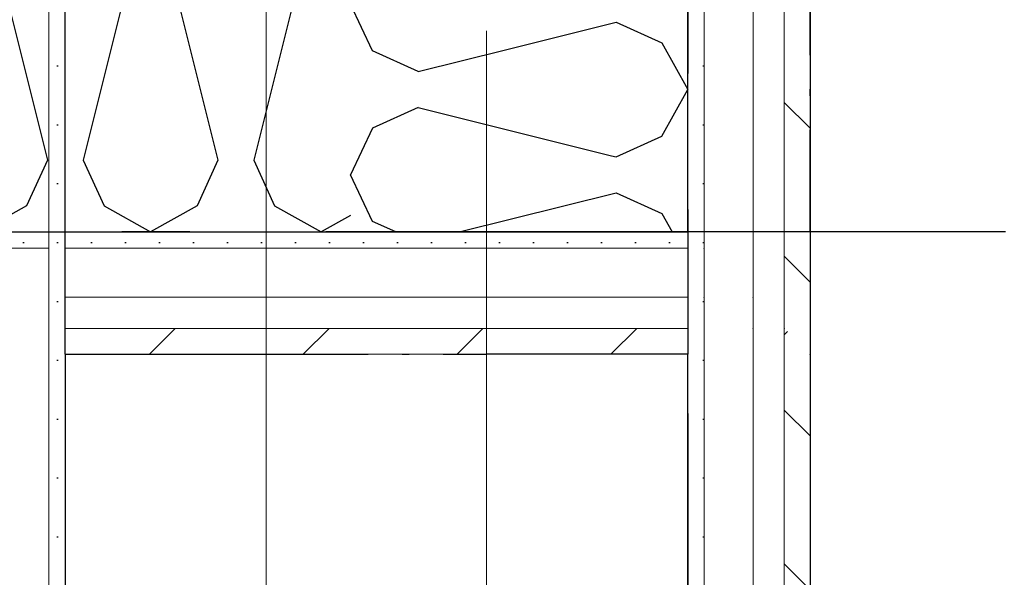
# Model space of a CAD drawing. Header units: millimetres. Extents: x -150 to 340931, y -1115 to 365939.
# Tile 108 of 253: x 302560 to 303284, y 349217 to 349627. Entities that reach past the tile are written whole.
import ezdxf
from ezdxf.enums import TextEntityAlignment as Align

# ---------------------------------------------------------------- set-up
doc = ezdxf.new("R2010")
doc.units = ezdxf.units.MM
doc.header["$LTSCALE"] = 0.5
doc.header["$MEASUREMENT"] = 0
for name, pattern in [('Akselinje', [1500, 1000, -200, 100, -200]), ('Over snittplan', [260, 150, -50, 10, -50]), ('PLINE', [0])]:
    doc.linetypes.add(name, pattern=pattern)
for name, color, linetype in [('232- Ikke-bærende yttervegger (Skravur)(Nye konstruksjoner)', 7, 'Continuous'), ('232- Ikke-bærende yttervegger(Nye konstruksjoner)', 7, 'Continuous'), ('255- Gulvoverflate(Nye konstruksjoner)', 7, 'Continuous'), ('273- Kjøkkeninnredning(Nye konstruksjoner)', 7, 'Continuous'), ('82-- Modullinjer(Nye konstruksjoner)', 7, 'Continuous'), ('842-M___1_50 Målsetting bygning', 7, 'Continuous'), ('842-M___1_50 Målsetting bygning(Nye konstruksjoner)', 7, 'Continuous')]:
    doc.layers.add(name, color=color, linetype=linetype)
doc.layers.add('235- Utvendig kledning og overflate(Nye konstruksjoner)', color=7, linetype='Continuous', lineweight=0)
doc.layers.add('236- Innvendig kledning og overflate(Nye konstruksjoner)', color=7, linetype='Continuous', lineweight=0)
doc.styles.add('GENERATED_STYLE_3', font='arial.ttf')
doc.styles.add('GENERATED_STYLE_5', font='arial.ttf')
doc.dimstyles.new('GENERATED_STYLE__1', dxfattribs={"dimtxt": 100, "dimasz": 95, "dimexe": 0.18, "dimexo": 0.0625, "dimgap": 0, "dimtad": 1, "dimtih": 1, "dimtoh": 1, "dimdec": 0, "dimzin": 0, "dimdsep": 46, "dimtxsty": 'GENERATED_STYLE_3', "dimblk": 'ARROWHEAD_6', "dimblk1": 'ARROWHEAD_6', "dimblk2": 'ARROWHEAD_6', "dimcen": 0.09, "dimse1": 1, "dimse2": 1, "dimclrd": 256, "dimclre": 256, "dimclrt": 256, "dimadec": 1, "dimazin": 0, "dimtfac": 1, "dimtdec": 4, "dimtmove": 0, "dimatfit": 3, "dimfxl": 1, "dimtolj": 1, "dimtzin": 0, "dimarcsym": 0})
doc.dimstyles.new('GENERATED_STYLE__2', dxfattribs={"dimtxt": 100, "dimasz": 95, "dimexe": 0.18, "dimexo": 0.0625, "dimgap": 0, "dimtad": 1, "dimdec": 0, "dimzin": 0, "dimdsep": 46, "dimtxsty": 'GENERATED_STYLE_3', "dimblk": 'ARROWHEAD_6', "dimblk1": 'ARROWHEAD_6', "dimblk2": 'ARROWHEAD_6', "dimcen": 0.09, "dimse1": 1, "dimse2": 1, "dimclrd": 256, "dimclre": 256, "dimclrt": 256, "dimadec": 1, "dimazin": 0, "dimtfac": 1, "dimtdec": 4, "dimtmove": 0, "dimatfit": 3, "dimfxl": 1, "dimtolj": 1, "dimtzin": 0, "dimarcsym": 0})
pattern_1 = [(135, (0, 0), (56.568542, 56.568542), [80, 0])]
pattern_2 = [(0, (0, 0), (0, 43.30127), [0, -25]), (0, (12.5, 21.65), (0, 43.30127), [0, -25])]
pattern_3 = [(45, (0, 0), (-56.568542, 56.568542), [80, 0])]

# ---------------------------------------------------------------- blocks, each defined once
blk = doc.blocks.new('*X118')
at = {"layer": '232- Ikke-bærende yttervegger (Skravur)(Nye konstruksjoner)', "linetype": 'PLINE'}
for p, q in [((302839.85, 349681.83), (302819.22, 349672.44)), ((302819.22, 349672.44), (302803.01, 349638.18)), ((302819.22, 349603.92), (302803.01, 349638.18)), ((302852.81, 349588.63), (302819.22, 349603.92)), ((302852.81, 349588.63), (302917, 349604.68)), ((302852.81, 349562.28), (302819.22, 349546.99)), ((302852.81, 349562.28), (302994.94, 349526.75)), ((302819.22, 349546.99), (302803.01, 349512.73)), ((302819.22, 349478.47), (302803.01, 349512.73)), ((302882.79, 349470.68), (302998.29, 349499.55)), ((302998.29, 349499.55), (303031.89, 349484.26)), ((302836.34, 349470.68), (302819.22, 349478.47)), ((303031.89, 349484.26), (303039.47, 349470.68))]:
    blk.add_line(p, q, dxfattribs=at)
blk = doc.blocks.new('*X122')
at = {"layer": '232- Ikke-bærende yttervegger (Skravur)(Nye konstruksjoner)', "linetype": 'PLINE'}
for p, q in [((302852.81, 349714.09), (302842.73, 349718.68)), ((302852.81, 349714.09), (302871.17, 349718.68)), ((303041.09, 349718.68), (303051.01, 349700.91)), ((303031.89, 349666.65), (303051.01, 349700.91)), ((302852.81, 349687.73), (302839.85, 349681.83)), ((302852.81, 349687.73), (302998.29, 349651.36)), ((302998.29, 349651.36), (303031.89, 349666.65)), ((302917, 349604.68), (302998.29, 349625)), ((302998.29, 349625), (303031.89, 349609.72)), ((303031.89, 349609.72), (303051.01, 349575.46)), ((303031.89, 349541.2), (303051.01, 349575.46)), ((302998.29, 349525.91), (303031.89, 349541.2)), ((302994.94, 349526.75), (302998.29, 349525.91))]:
    blk.add_line(p, q, dxfattribs=at)
blk = doc.blocks.new('*X187')
at = {"layer": '232- Ikke-bærende yttervegger (Skravur)(Nye konstruksjoner)', "linetype": 'PLINE'}
for p, q in [((302308.05, 349702.46), (302342.31, 349718.68)), ((302376.57, 349702.46), (302342.31, 349718.68)), ((302433.5, 349702.46), (302467.76, 349718.68)), ((302502.02, 349702.46), (302467.76, 349718.68)), ((302558.96, 349702.46), (302593.22, 349718.68)), ((302627.48, 349702.46), (302593.22, 349718.68)), ((302684.41, 349702.46), (302718.67, 349718.68)), ((302752.93, 349702.46), (302718.67, 349718.68)), ((302292.76, 349668.87), (302308.05, 349702.46)), ((302391.86, 349668.87), (302376.57, 349702.46)), ((302418.22, 349668.87), (302433.5, 349702.46)), ((302517.31, 349668.87), (302502.02, 349702.46)), ((302543.67, 349668.87), (302558.96, 349702.46)), ((302642.77, 349668.87), (302627.48, 349702.46)), ((302669.12, 349668.87), (302684.41, 349702.46)), ((302768.22, 349668.87), (302752.93, 349702.46)), ((302794.58, 349668.87), (302803.01, 349687.39)), ((302292.76, 349668.87), (302329.13, 349523.39)), ((302391.86, 349668.87), (302355.49, 349523.39)), ((302418.22, 349668.87), (302454.59, 349523.39)), ((302517.31, 349668.87), (302480.94, 349523.39)), ((302543.67, 349668.87), (302580.04, 349523.39)), ((302642.77, 349668.87), (302606.4, 349523.39)), ((302669.12, 349668.87), (302705.49, 349523.39)), ((302768.22, 349668.87), (302731.85, 349523.39)), ((302794.58, 349668.87), (302803.01, 349635.15)), ((302329.13, 349523.39), (302313.84, 349489.8)), ((302355.49, 349523.39), (302370.78, 349489.8)), ((302454.59, 349523.39), (302439.3, 349489.8)), ((302480.94, 349523.39), (302496.23, 349489.8)), ((302580.04, 349523.39), (302564.75, 349489.8)), ((302606.4, 349523.39), (302621.68, 349489.8)), ((302705.49, 349523.39), (302690.2, 349489.8)), ((302731.85, 349523.39), (302747.14, 349489.8)), ((302313.84, 349489.8), (302279.58, 349470.68)), ((302370.78, 349489.8), (302405.04, 349470.68)), ((302439.3, 349489.8), (302405.04, 349470.68)), ((302496.23, 349489.8), (302530.49, 349470.68)), ((302564.75, 349489.8), (302530.49, 349470.68)), ((302621.68, 349489.8), (302655.94, 349470.68)), ((302690.2, 349489.8), (302655.94, 349470.68)), ((302747.14, 349489.8), (302781.4, 349470.68)), ((302803.01, 349482.74), (302781.4, 349470.68)), ((302275.01, 349473.23), (302279.58, 349470.68))]:
    blk.add_line(p, q, dxfattribs=at)
blk = doc.blocks.new('Standard grid marker[87]', base_point=(303051.01, 363787.13))
at = {"layer": '82-- Modullinjer(Nye konstruksjoner)', "linetype": 'Akselinje'}
blk.add_line((303051.01, 363587.13), (303051.01, 339887.13), dxfattribs=at)
at = {"layer": '82-- Modullinjer(Nye konstruksjoner)', "style": 'GENERATED_STYLE_5'}
for tag, p in [('AC_MarkerText_1_0', (303051.01, 363963.53)), ('AC_MarkerText_1_1', (303051.01, 339613.53))]:
    blk.add_attdef(tag, text='', height=100, rotation=360, dxfattribs=at).set_placement(p, align=Align.TOP_CENTER)
blk = doc.blocks.new('Standard grid marker[90]', base_point=(305734.77, 349470.68))
at = {"layer": '82-- Modullinjer(Nye konstruksjoner)', "linetype": 'Akselinje'}
blk.add_line((305534.77, 349470.68), (271734.77, 349470.68), dxfattribs=at)
at = {"layer": '82-- Modullinjer(Nye konstruksjoner)', "style": 'GENERATED_STYLE_5'}
for tag, p in [('AC_MarkerText_1_1', (271409.77, 349524.35)), ('AC_MarkerText_1_0', (305859.77, 349524.35))]:
    blk.add_attdef(tag, text='', height=100, rotation=360, dxfattribs=at).set_placement(p, align=Align.TOP_CENTER)
blk = doc.blocks.new('*D774')
at = {"layer": '842-M___1_50 Målsetting bygning(Nye konstruksjoner)', "linetype": 'PLINE'}
for p, q in [((276294.53, 363585.13), (276294.53, 363772.63)), ((335668.85, 363585.13), (335668.85, 363772.63)), ((276344.53, 363728.88), (276244.53, 363628.88)), ((335618.85, 363628.88), (335718.85, 363728.88)), ((276219.53, 363678.88), (276294.53, 363678.88)), ((276294.53, 363678.88), (335668.85, 363678.88)), ((335668.85, 363678.88), (335743.85, 363678.88))]:
    blk.add_line(p, q, dxfattribs=at)
at = {"layer": '842-M___1_50 Målsetting bygning(Nye konstruksjoner)', "insert": (305771.96, 363698.88), "char_height": 100, "attachment_point": 7, "style": 'GENERATED_STYLE_3'}
blk.add_mtext('\\A1;{\\pql;\\fArial|b0|i0|c0|p0;\\W1.000000;59\xa0374}', dxfattribs=at)
blk = doc.blocks.new('ARROWHEAD_6')
at = {"linetype": 'Continuous'}
for p, q in [((-0.5, -0.5), (0.5, 0.5)), ((0, 0), (-1, 0))]:
    blk.add_line(p, q, dxfattribs=at)
blk = doc.blocks.new('*D912')
at = {"layer": '842-M___1_50 Målsetting bygning', "linetype": 'PLINE'}
for p, q in [((302275.01, 342391.1), (302275.01, 342578.6)), ((302803.01, 342391.1), (302803.01, 342578.6)), ((302325.01, 342534.85), (302225.01, 342434.85)), ((302853.01, 342534.85), (302753.01, 342434.85)), ((302275.01, 342484.85), (302803.01, 342484.85))]:
    blk.add_line(p, q, dxfattribs=at)
at = {"layer": '842-M___1_50 Målsetting bygning', "insert": (302424.6, 342504.85), "char_height": 100, "attachment_point": 7, "style": 'GENERATED_STYLE_3'}
blk.add_mtext('\\A1;{\\pql;\\fArial|b0|i0|c0|p0;\\W1.000000;528}', dxfattribs=at)
blk = doc.blocks.new('*D913')
at = {"layer": '842-M___1_50 Målsetting bygning', "linetype": 'PLINE'}
for p, q in [((302803.01, 342391.1), (302803.01, 342578.6)), ((303051.01, 342391.1), (303051.01, 342578.6)), ((302853.01, 342534.85), (302753.01, 342434.85)), ((303101.01, 342534.85), (303001.01, 342434.85)), ((302803.01, 342484.85), (303051.01, 342484.85))]:
    blk.add_line(p, q, dxfattribs=at)
at = {"layer": '842-M___1_50 Målsetting bygning', "char_height": 100, "attachment_point": 7, "style": 'GENERATED_STYLE_3'}
for s, insert in [('\\A1;{\\pql;\\fArial|b0|i0|c0|p0;\\W1.000000;135}', (303004.07, 342644.85)), ('\\A1;{\\pql;\\fArial|b0|i0|c0|p0;\\W1.000000;248}', (302812.6, 342504.85))]:
    blk.add_mtext(s, dxfattribs=dict(at, insert=insert))
blk = doc.blocks.new('*D914')
at = {"layer": '842-M___1_50 Målsetting bygning', "linetype": 'PLINE'}
for p, q in [((303051.01, 342391.1), (303051.01, 342578.6)), ((303185.95, 342391.1), (303185.95, 342578.6)), ((303101.01, 342534.85), (303001.01, 342434.85)), ((303235.95, 342534.85), (303135.95, 342434.85)), ((303051.01, 342484.85), (303185.95, 342484.85))]:
    blk.add_line(p, q, dxfattribs=at)
blk = doc.blocks.new('*D915')
at = {"layer": '842-M___1_50 Målsetting bygning', "linetype": 'PLINE'}
for p, q in [((303185.95, 342391.1), (303185.95, 342578.6)), ((304795.95, 342391.1), (304795.95, 342578.6)), ((303235.95, 342534.85), (303135.95, 342434.85)), ((304845.95, 342534.85), (304745.95, 342434.85)), ((303185.95, 342484.85), (304795.95, 342484.85))]:
    blk.add_line(p, q, dxfattribs=at)
at = {"layer": '842-M___1_50 Målsetting bygning', "char_height": 100, "attachment_point": 7, "style": 'GENERATED_STYLE_3'}
for s, insert in [('\\A1;{\\pql;\\fArial|b0|i0|c0|p0;\\W1.000000;1\xa0610}', (303819.36, 342504.85)), ('\\A1;{\\pql;\\fArial|b0|i0|c0|p0;\\W1.000000;1\xa0810}', (303819.36, 342364.85))]:
    blk.add_mtext(s, dxfattribs=dict(at, insert=insert))
blk = doc.blocks.new('*D932')
at = {"layer": '842-M___1_50 Målsetting bygning', "linetype": 'PLINE'}
for p, q in [((303844.8, 349520.68), (303944.8, 349420.68)), ((303988.55, 349470.68), (303801.05, 349470.68)), ((303894.8, 347918.68), (303894.8, 349470.68)), ((303844.8, 347968.68), (303944.8, 347868.68)), ((303988.55, 347918.68), (303801.05, 347918.68))]:
    blk.add_line(p, q, dxfattribs=at)
at = {"layer": '842-M___1_50 Målsetting bygning', "insert": (303874.8, 348523.08), "char_height": 100, "attachment_point": 7, "rotation": 90, "style": 'GENERATED_STYLE_3'}
blk.add_mtext('\\A1;{\\pql;\\fArial|b0|i0|c0|p0;\\W1.000000;1\xa0552}', dxfattribs=at)
blk = doc.blocks.new('*D933')
at = {"layer": '842-M___1_50 Målsetting bygning', "linetype": 'PLINE'}
for p, q in [((303844.8, 349768.68), (303944.8, 349668.68)), ((303988.55, 349718.68), (303801.05, 349718.68)), ((303894.8, 349470.68), (303894.8, 349718.68)), ((303844.8, 349520.68), (303944.8, 349420.68)), ((303988.55, 349470.68), (303801.05, 349470.68))]:
    blk.add_line(p, q, dxfattribs=at)
at = {"layer": '842-M___1_50 Målsetting bygning', "insert": (303874.8, 349480.27), "char_height": 100, "attachment_point": 7, "rotation": 90, "style": 'GENERATED_STYLE_3'}
blk.add_mtext('\\A1;{\\pql;\\fArial|b0|i0|c0|p0;\\W1.000000;248}', dxfattribs=at)

msp = doc.modelspace()

# ---------------------------------------------------------------- hatches: boundary and pattern name
at = {"layer": '232- Ikke-bærende yttervegger (Skravur)(Nye konstruksjoner)', "linetype": 'Continuous'}
h = msp.add_hatch(dxfattribs=at)
h.set_pattern_fill('Prikker_tett', color=256, style=0, pattern_type=2)
h.set_pattern_definition(pattern_2)
h.paths.add_polyline_path([(303051.01, 349470.68), (303063.01, 349470.68), (303063.01, 349967.68), (303051.01, 349967.68)])
h = msp.add_hatch(dxfattribs=at)
h.set_pattern_fill('Skrålinjer_2', color=256, style=0, pattern_type=2)
h.set_pattern_definition(pattern_1)
h.paths.add_polyline_path([(303122.01, 349967.68), (303122.01, 349399.68), (303141.01, 349399.68), (303141.01, 349967.68)])
h = msp.add_hatch(dxfattribs=at)
h.set_pattern_fill('Prikker_tett', color=256, style=0, pattern_type=2)
h.set_pattern_definition(pattern_2)
h.paths.add_polyline_path([(302593.01, 349718.68), (302581.01, 349718.68), (302581.01, 349470.68), (302593.01, 349470.68)])
h = msp.add_hatch(dxfattribs=at)
h.set_pattern_fill('Prikker_tett', color=256, style=0, pattern_type=2)
h.set_pattern_definition(pattern_2)
h.paths.add_polyline_path([(302275.01, 349470.68), (302275.01, 349458.68), (302581.01, 349458.68), (302581.01, 349470.68)])
h = msp.add_hatch(dxfattribs=at)
h.set_pattern_fill('Prikker_tett', color=256, style=0, pattern_type=2)
h.set_pattern_definition(pattern_2)
h.paths.add_polyline_path([(302593.01, 349470.68), (302581.01, 349470.68), (302581.01, 349458.68), (302593.01, 349458.68)])
h = msp.add_hatch(dxfattribs=at)
h.set_pattern_fill('Prikker_tett', color=256, style=0, pattern_type=2)
h.set_pattern_definition(pattern_2)
h.paths.add_polyline_path([(302593.01, 349470.68), (302581.01, 349470.68), (302581.01, 349458.68), (302593.01, 349458.68)])
h = msp.add_hatch(dxfattribs=at)
h.set_pattern_fill('Prikker_tett', color=256, style=0, pattern_type=2)
h.set_pattern_definition(pattern_2)
h.paths.add_polyline_path([(303051.01, 349470.68), (302593.01, 349470.68), (302593.01, 349458.68), (303051.01, 349458.68)])
h = msp.add_hatch(dxfattribs=at)
h.set_pattern_fill('Prikker_tett', color=256, style=0, pattern_type=2)
h.set_pattern_definition(pattern_2)
h.paths.add_polyline_path([(303051.01, 349470.68), (303063.01, 349458.68), (303063.01, 349470.68)])
h = msp.add_hatch(dxfattribs=at)
h.set_pattern_fill('Prikker_tett', color=256, style=0, pattern_type=2)
h.set_pattern_definition(pattern_2)
h.paths.add_polyline_path([(303051.01, 349470.68), (303051.01, 349458.68), (303063.01, 349458.68)])
h = msp.add_hatch(dxfattribs=at)
h.set_pattern_fill('Prikker_tett', color=256, style=0, pattern_type=2)
h.set_pattern_definition(pattern_2)
h.paths.add_polyline_path([(303051.01, 349458.68), (303063.01, 349458.68), (303051.01, 349470.68)])
h = msp.add_hatch(dxfattribs=at)
h.set_pattern_fill('Prikker_tett', color=256, style=0, pattern_type=2)
h.set_pattern_definition(pattern_2)
h.paths.add_polyline_path([(302593.01, 349458.68), (302581.01, 349458.68), (302581.01, 349422.68), (302593.01, 349422.68)])
h = msp.add_hatch(dxfattribs=at)
h.set_pattern_fill('Prikker_tett', color=256, style=0, pattern_type=2)
h.set_pattern_definition(pattern_2)
h.paths.add_polyline_path([(302593.01, 349458.68), (302581.01, 349458.68), (302581.01, 349422.68), (302593.01, 349422.68)])
h = msp.add_hatch(dxfattribs=at)
h.set_pattern_fill('Prikker_tett', color=256, style=0, pattern_type=2)
h.set_pattern_definition(pattern_2)
h.paths.add_polyline_path([(303063.01, 349458.68), (303051.01, 349458.68), (303051.01, 349422.68), (303063.01, 349422.68)])
h = msp.add_hatch(dxfattribs=at)
h.set_pattern_fill('Prikker_tett', color=256, style=0, pattern_type=2)
h.set_pattern_definition(pattern_2)
h.paths.add_polyline_path([(303063.01, 349458.68), (303051.01, 349458.68), (303051.01, 349422.68), (303063.01, 349422.68)])
h = msp.add_hatch(dxfattribs=at)
h.set_pattern_fill('Prikker_tett', color=256, style=0, pattern_type=2)
h.set_pattern_definition(pattern_2)
h.paths.add_polyline_path([(302593.01, 349422.68), (302581.01, 349422.68), (302581.01, 349399.68), (302593.01, 349399.68)])
h = msp.add_hatch(dxfattribs=at)
h.set_pattern_fill('Prikker_tett', color=256, style=0, pattern_type=2)
h.set_pattern_definition(pattern_2)
h.paths.add_polyline_path([(302593.01, 349422.68), (302581.01, 349422.68), (302581.01, 349399.68), (302593.01, 349399.68)])
h = msp.add_hatch(dxfattribs=at)
h.set_pattern_fill('Prikker_tett', color=256, style=0, pattern_type=2)
h.set_pattern_definition(pattern_2)
h.paths.add_polyline_path([(303063.01, 349422.68), (303051.01, 349422.68), (303051.01, 349399.68), (303063.01, 349399.68)])
h = msp.add_hatch(dxfattribs=at)
h.set_pattern_fill('Prikker_tett', color=256, style=0, pattern_type=2)
h.set_pattern_definition(pattern_2)
h.paths.add_polyline_path([(303063.01, 349422.68), (303051.01, 349422.68), (303051.01, 349399.68), (303063.01, 349399.68)])
h = msp.add_hatch(dxfattribs=at)
h.set_pattern_fill('Prikker_tett', color=256, style=0, pattern_type=2)
h.set_pattern_definition(pattern_2)
h.paths.add_polyline_path([(302593.01, 349399.68), (302581.01, 349399.68), (302581.01, 349380.68), (302593.01, 349380.68)])
h = msp.add_hatch(dxfattribs=at)
h.set_pattern_fill('Prikker_tett', color=256, style=0, pattern_type=2)
h.set_pattern_definition(pattern_2)
h.paths.add_polyline_path([(302593.01, 349399.68), (302581.01, 349399.68), (302581.01, 349380.68), (302593.01, 349380.68)])
h = msp.add_hatch(dxfattribs=at)
h.set_pattern_fill('Skrålinjer_2', color=256, style=0, pattern_type=2)
h.set_pattern_definition(pattern_3)
h.paths.add_polyline_path([(303051.01, 349399.68), (302593.01, 349399.68), (302593.01, 349380.68), (303051.01, 349380.68)])
h = msp.add_hatch(dxfattribs=at)
h.set_pattern_fill('Prikker_tett', color=256, style=0, pattern_type=2)
h.set_pattern_definition(pattern_2)
h.paths.add_polyline_path([(303063.01, 349399.68), (303051.01, 349399.68), (303051.01, 349380.68), (303063.01, 349380.68)])
h = msp.add_hatch(dxfattribs=at)
h.set_pattern_fill('Prikker_tett', color=256, style=0, pattern_type=2)
h.set_pattern_definition(pattern_2)
h.paths.add_polyline_path([(303063.01, 349399.68), (303051.01, 349399.68), (303051.01, 349380.68), (303063.01, 349380.68)])
h = msp.add_hatch(dxfattribs=at)
h.set_pattern_fill('Skrålinjer_2', color=256, style=0, pattern_type=2)
h.set_pattern_definition(pattern_1)
h.paths.add_polyline_path([(303122.01, 349399.68), (303141.01, 349380.68), (303141.01, 349399.68)])
h = msp.add_hatch(dxfattribs=at)
h.set_pattern_fill('Skrålinjer_2', color=256, style=0, pattern_type=2)
h.set_pattern_definition(pattern_1)
h.paths.add_polyline_path([(303122.01, 349399.68), (303122.01, 349380.68), (303141.01, 349380.68)])
h = msp.add_hatch(dxfattribs=at)
h.set_pattern_fill('Skrålinjer_2', color=256, style=0, pattern_type=2)
h.set_pattern_definition(pattern_3)
h.paths.add_polyline_path([(303122.01, 349399.68), (303122.01, 349380.68), (303141.01, 349380.68)])
h = msp.add_hatch(dxfattribs=at)
h.set_pattern_fill('Prikker_tett', color=256, style=0, pattern_type=2)
h.set_pattern_definition(pattern_2)
h.paths.add_polyline_path([(302593.01, 347770.68), (302593.01, 349380.68), (302581.01, 349380.68), (302581.01, 347770.68)])
h = msp.add_hatch(dxfattribs=at)
h.set_pattern_fill('Prikker_tett', color=256, style=0, pattern_type=2)
h.set_pattern_definition(pattern_2)
h.paths.add_polyline_path([(303063.01, 349380.68), (303051.01, 349380.68), (303051.01, 347770.68), (303063.01, 347770.68)])
h = msp.add_hatch(dxfattribs=at)
h.set_pattern_fill('Skrålinjer_2', color=256, style=0, pattern_type=2)
h.set_pattern_definition(pattern_1)
h.paths.add_polyline_path([(303141.01, 349380.68), (303122.01, 349380.68), (303122.01, 347699.68), (303141.01, 347699.68)])

# ---------------------------------------------------------------- linework, layer by layer
at = {"layer": '232- Ikke-bærende yttervegger(Nye konstruksjoner)', "linetype": 'PLINE'}
for p, q in [((302593.01, 349470.68), (302593.01, 349718.68)), ((303051.01, 349470.68), (303051.01, 349718.68)), ((302275.01, 349470.68), (302803.01, 349470.68)), ((302593.01, 349458.68), (302593.01, 349470.68)), ((302803.01, 349470.68), (303051.01, 349470.68)), ((302803.01, 349470.68), (303051.01, 349470.68)), ((303051.01, 349470.68), (303051.01, 349458.68)), ((302593.01, 349422.68), (302593.01, 349458.68)), ((302593.01, 349422.68), (302593.01, 349458.68)), ((302593.01, 349422.68), (302593.01, 349458.68)), ((303051.01, 349458.68), (303051.01, 349422.68)), ((303051.01, 349458.68), (303051.01, 349422.68)), ((303051.01, 349458.68), (303051.01, 349422.68)), ((302593.01, 349399.68), (302593.01, 349422.68)), ((302593.01, 349399.68), (302593.01, 349422.68)), ((302593.01, 349399.68), (302593.01, 349422.68)), ((303051.01, 349422.68), (303051.01, 349399.68)), ((303051.01, 349422.68), (303051.01, 349399.68)), ((303051.01, 349422.68), (303051.01, 349399.68)), ((302593.01, 349380.68), (302593.01, 349399.68)), ((302593.01, 349380.68), (302593.01, 349399.68)), ((302593.01, 349380.68), (302593.01, 349399.68)), ((303051.01, 349399.68), (303051.01, 349380.68)), ((303051.01, 349399.68), (303051.01, 349380.68)), ((303051.01, 349399.68), (303051.01, 349380.68)), ((302593.01, 349380.68), (302593.01, 347918.68)), ((303051.01, 347918.68), (303051.01, 349380.68))]:
    msp.add_line(p, q, dxfattribs=at)
at = {"layer": '232- Ikke-bærende yttervegger(Nye konstruksjoner)', "linetype": 'Over snittplan', "flags": 128}
for points in [[(303141.01, 349470.68), (303141.01, 356690.65)], [(302741.01, 349380.68), (302903.01, 349380.68)]]:
    msp.add_lwpolyline(points, dxfattribs=at)
at = {"layer": '232- Ikke-bærende yttervegger(Nye konstruksjoner)', "linetype": 'PLINE', "flags": 128}
for points in [[(302593.01, 349380.68), (302741.01, 349380.68)], [(303051.01, 349380.68), (302903.01, 349380.68)]]:
    msp.add_lwpolyline(points, dxfattribs=at)
at = {"layer": '235- Utvendig kledning og overflate(Nye konstruksjoner)', "linetype": 'PLINE'}
for p, q in [((303063.01, 349470.68), (303063.01, 349967.68)), ((303099.01, 349458.68), (303099.01, 349967.68)), ((303122.01, 349422.68), (303122.01, 349967.68)), ((302581.01, 349718.68), (302581.01, 349470.68)), ((302581.01, 349470.68), (302581.01, 349458.68)), ((303063.01, 349458.68), (303063.01, 349470.68)), ((302275.01, 349458.68), (302581.01, 349458.68)), ((302581.01, 349458.68), (302581.01, 349422.68)), ((302581.01, 349458.68), (302581.01, 349422.68)), ((302581.01, 349458.68), (302581.01, 349422.68)), ((302593.01, 349458.68), (303051.01, 349458.68)), ((303063.01, 349422.68), (303063.01, 349458.68)), ((303063.01, 349422.68), (303063.01, 349458.68)), ((303063.01, 349422.68), (303063.01, 349458.68)), ((303099.01, 349422.68), (303099.01, 349458.68)), ((302581.01, 349422.68), (302581.01, 349399.68)), ((302581.01, 349422.68), (302581.01, 349399.68)), ((302593.01, 349422.68), (303051.01, 349422.68)), ((303063.01, 349399.68), (303063.01, 349422.68)), ((303063.01, 349399.68), (303063.01, 349422.68)), ((303099.01, 349399.68), (303099.01, 349422.68)), ((303099.01, 349399.68), (303099.01, 349422.68)), ((303099.01, 349399.68), (303099.01, 349422.68)), ((303122.01, 349399.68), (303122.01, 349422.68)), ((302581.01, 349399.68), (302581.01, 349380.68)), ((302581.01, 349399.68), (302581.01, 349380.68)), ((302593.01, 349399.68), (303051.01, 349399.68)), ((303063.01, 349380.68), (303063.01, 349399.68)), ((303063.01, 349380.68), (303063.01, 349399.68)), ((303099.01, 349380.68), (303099.01, 349399.68)), ((303099.01, 349380.68), (303099.01, 349399.68)), ((303122.01, 349380.68), (303122.01, 349399.68)), ((303122.01, 349380.68), (303122.01, 349399.68)), ((303122.01, 349380.68), (303122.01, 349399.68)), ((302581.01, 349380.68), (302581.01, 347770.68)), ((303063.01, 347770.68), (303063.01, 349380.68)), ((303099.01, 347758.68), (303099.01, 349380.68)), ((303122.01, 347722.68), (303122.01, 349380.68))]:
    msp.add_line(p, q, dxfattribs=at)
at = {"layer": '235- Utvendig kledning og overflate(Nye konstruksjoner)', "linetype": 'PLINE', "flags": 128}
for points in [[(303141.01, 349380.68), (303141.01, 349967.68)], [(302593.01, 349380.68), (303051.01, 349380.68)], [(303141.01, 347680.68), (303141.01, 349380.68)]]:
    msp.add_lwpolyline(points, dxfattribs=at)
at = {"layer": '235- Utvendig kledning og overflate(Nye konstruksjoner)', "linetype": 'PLINE'}
for p in [(303063.01, 349458.68), (303063.01, 349422.68), (303099.01, 349422.68), (303099.01, 349399.68), (303122.01, 349399.68), (303141.01, 349380.68), (303141.01, 349380.68)]:
    msp.add_point(p, dxfattribs=at)
at = {"layer": '236- Innvendig kledning og overflate(Nye konstruksjoner)', "linetype": 'PLINE'}
for p, q in [((302741.01, 349470.68), (302741.01, 349718.68)), ((302741.01, 349470.68), (302741.01, 349718.68)), ((302903.01, 349618.68), (302903.01, 349470.68)), ((302903.01, 349618.68), (302903.01, 349470.68)), ((302741.01, 349458.68), (302741.01, 349470.68)), ((302741.01, 349458.68), (302741.01, 349470.68)), ((302903.01, 349470.68), (302903.01, 349458.68)), ((302903.01, 349470.68), (302903.01, 349458.68)), ((302741.01, 349422.68), (302741.01, 349458.68)), ((302741.01, 349422.68), (302741.01, 349458.68)), ((302903.01, 349458.68), (302903.01, 349422.68)), ((302903.01, 349458.68), (302903.01, 349422.68)), ((302741.01, 349399.68), (302741.01, 349422.68)), ((302741.01, 349399.68), (302741.01, 349422.68)), ((302903.01, 349422.68), (302903.01, 349399.68)), ((302903.01, 349422.68), (302903.01, 349399.68)), ((302741.01, 349380.68), (302741.01, 349399.68)), ((302741.01, 349380.68), (302741.01, 349399.68)), ((302903.01, 349399.68), (302903.01, 349380.68)), ((302903.01, 349399.68), (302903.01, 349380.68))]:
    msp.add_line(p, q, dxfattribs=at)
at = {"layer": '236- Innvendig kledning og overflate(Nye konstruksjoner)', "linetype": 'PLINE', "flags": 128}
for points in [[(302741.01, 347918.68), (302741.01, 349380.68)], [(302903.01, 349380.68), (302903.01, 347918.68)]]:
    msp.add_lwpolyline(points, dxfattribs=at)
at = {"layer": '255- Gulvoverflate(Nye konstruksjoner)', "linetype": 'PLINE', "flags": 128}
msp.add_lwpolyline([(277601.01, 356690.65), (277601.01, 347770.68), (281536.01, 347770.68), (281536.01, 349470.68), (285893.01, 349470.68), (285893.01, 347770.68), (289886.01, 347770.68), (289886.01, 349470.68), (294243.01, 349470.68), (294243.01, 347770.68), (298236.01, 347770.68), (298236.01, 349470.68), (303051.01, 349470.68), (303051.01, 356690.65)], close=True, dxfattribs=at)
at = {"layer": '273- Kjøkkeninnredning(Nye konstruksjoner)', "linetype": 'PLINE', "flags": 128}
for points in [[(302503.01, 344030.68), (304891.01, 344030.68), (304891.01, 347730.68), (304891.01, 351447.84), (303141.01, 351447.84), (303141.01, 347680.68), (302503.01, 347680.68)], [(302741.01, 344268.68), (304653.01, 344268.68), (304653.01, 347730.68), (304653.01, 351447.84), (303141.01, 351447.84), (303141.01, 347680.68), (302741.01, 347680.68)]]:
    msp.add_lwpolyline(points, close=True, dxfattribs=at)

# ---------------------------------------------------------------- block references
at = {"layer": '232- Ikke-bærende yttervegger(Nye konstruksjoner)'}
for name in ['*X187', '*X122', '*X118']:
    msp.add_blockref(name, (0, 0), dxfattribs=at)
at = {"layer": '82-- Modullinjer(Nye konstruksjoner)', "linetype": 'PLINE'}
for name, p in [('Standard grid marker[87]', (303051.01, 363787.13)), ('Standard grid marker[90]', (305734.77, 349470.68))]:
    msp.add_blockref(name, p, dxfattribs=at)

# ---------------------------------------------------------------- dimensions: what is measured, and where the dimension line sits
at = {"layer": '842-M___1_50 Målsetting bygning', "linetype": 'Continuous'}
for base, p1, p2, picture, middle in [((302803.01, 342484.85), (302275.01, 349380.68), (302803.01, 353080.66), '*D912', (302538.75, 342554.85)), ((303051.01, 342484.85), (302803.01, 353080.66), (303051.01, 353080.66), '*D913', (302926.75, 342554.85)), ((303185.95, 342484.85), (303051.01, 353080.66), (303185.95, 351447.84), '*D914', (303118.22, 342694.85)), ((304795.95, 342484.85), (303185.95, 351447.84), (304795.95, 351447.84), '*D915', (303990.9, 342554.85))]:
    dim = msp.add_linear_dim(base=base, p1=p1, p2=p2, dimstyle='GENERATED_STYLE__1', dxfattribs=at)
    dim.commit()
    dim.dimension.update_dxf_attribs({"geometry": picture, "text_midpoint": middle, "dimtype": 160})
for base, p1, p2, picture, middle in [((303894.8, 349718.68), (300643.51, 349470.68), (300395.51, 349718.68), '*D933', (303824.8, 349594.42)), ((303894.8, 349470.68), (302741.01, 347918.68), (300643.51, 349470.68), '*D932', (303824.8, 348694.62))]:
    dim = msp.add_linear_dim(base=base, p1=p1, p2=p2, angle=90, dimstyle='GENERATED_STYLE__2', dxfattribs=at)
    dim.commit()
    dim.dimension.update_dxf_attribs({"geometry": picture, "text_midpoint": middle, "dimtype": 160, "text_rotation": 90})
at = {"layer": '842-M___1_50 Målsetting bygning(Nye konstruksjoner)', "linetype": 'Continuous'}
dim = msp.add_linear_dim(base=(335668.85, 363678.88), p1=(276294.53, 358685.24), p2=(335668.85, 339845.07), dimstyle='GENERATED_STYLE__1', dxfattribs=at)
dim.commit()
dim.dimension.update_dxf_attribs({"geometry": '*D774', "text_midpoint": (305981.55, 363748.88), "dimtype": 160})

doc.saveas('drawing.dxf')
